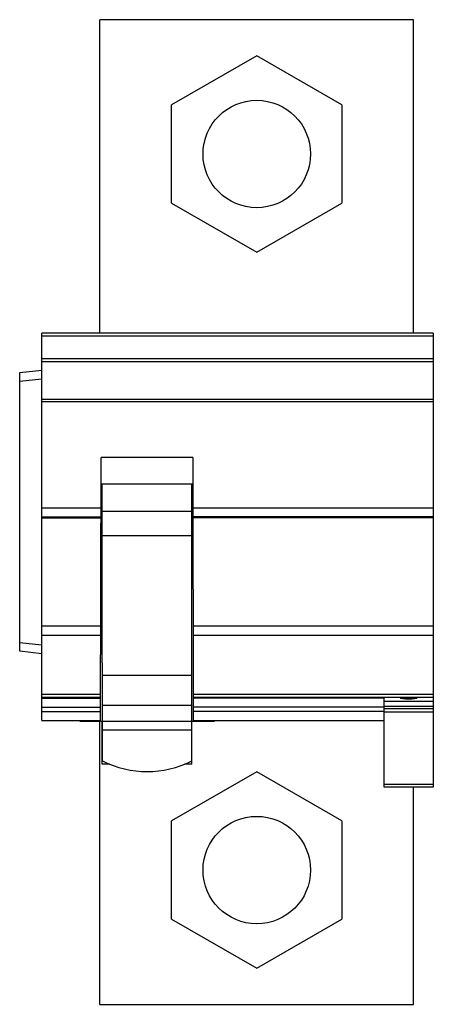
# Model space of a CAD drawing. Header units: millimetres. Extents: x 23 to 69, y 9 to 119.
import ezdxf

# ---------------------------------------------------------------- set-up
doc = ezdxf.new("R2010")
doc.units = ezdxf.units.MM
doc.header["$LTSCALE"] = 8.309493
doc.layers.get('0').update_dxf_attribs({"linetype": 'CONTINUOUS'})

msp = doc.modelspace()

# ---------------------------------------------------------------- linework, layer by layer
at = {"color": 7}
for p, q in [((31.57, 83.5), (31.57, 118.5)), ((66.57, 118.5), (31.57, 118.5)), ((66.57, 83.5), (66.57, 118.5)), ((49.07, 114.47), (39.57, 108.99)), ((58.57, 108.99), (49.07, 114.47)), ((39.57, 98.02), (39.57, 108.99)), ((58.57, 108.99), (58.57, 98.02)), ((39.57, 98.02), (49.07, 92.53)), ((49.07, 92.53), (58.57, 98.02)), ((25.07, 40.2), (25.07, 83.5)), ((68.77, 83.5), (25.07, 83.5)), ((25.07, 83.18), (68.77, 83.18)), ((68.77, 83.5), (68.77, 32.77)), ((25.07, 80.65), (68.77, 80.65)), ((25.07, 80.33), (68.77, 80.33)), ((22.62, 79.07), (25.07, 79.34)), ((22.62, 47.94), (22.62, 79.07)), ((25.07, 78.34), (22.62, 78.07)), ((25.07, 76.11), (68.77, 76.11)), ((25.07, 75.85), (68.77, 75.85)), ((31.64, 40.2), (31.69, 69.6)), ((41.94, 69.6), (31.69, 69.6)), ((41.94, 69.6), (41.99, 40.2)), ((31.69, 66.65), (41.95, 66.65)), ((31.82, 46.65), (31.82, 66.65)), ((41.82, 35.35), (41.82, 66.65)), ((31.68, 63.95), (25.07, 63.95)), ((68.77, 63.95), (41.95, 63.95)), ((25.07, 62.96), (31.68, 62.96)), ((25.07, 62.85), (31.68, 62.85)), ((31.82, 63.59), (41.82, 63.59)), ((68.77, 62.96), (41.95, 62.96)), ((68.77, 62.85), (41.95, 62.85)), ((41.82, 60.85), (31.82, 60.85)), ((31.66, 50.75), (25.07, 50.75)), ((68.77, 50.75), (41.97, 50.75)), ((25.07, 49.75), (31.66, 49.75)), ((41.97, 49.75), (68.77, 49.75)), ((22.62, 48.94), (25.07, 48.67)), ((25.07, 47.67), (22.62, 47.94)), ((31.87, 46.65), (31.82, 46.65)), ((31.87, 35.69), (31.87, 46.65)), ((41.82, 45.25), (31.87, 45.25)), ((31.65, 43.12), (25.07, 43.12)), ((68.77, 43.12), (41.99, 43.12)), ((25.07, 42.83), (31.65, 42.83)), ((25.07, 42.71), (31.65, 42.71)), ((41.82, 41.9), (31.87, 41.9)), ((41.99, 42.83), (68.77, 42.83)), ((63.27, 42.71), (41.99, 42.71)), ((63.27, 32.77), (63.27, 42.71)), ((68.77, 42.32), (63.27, 42.32)), ((63.27, 41.82), (68.77, 41.82)), ((25.07, 41.71), (31.64, 41.71)), ((25.07, 41.2), (31.64, 41.2)), ((63.27, 41.71), (41.99, 41.71)), ((63.27, 41.2), (41.99, 41.2)), ((68.77, 41.51), (63.27, 41.51)), ((63.27, 41.16), (68.77, 41.16)), ((25.07, 40.2), (31.64, 40.2)), ((29.32, 40.15), (29.32, 40.2)), ((29.32, 40.15), (44.37, 40.15)), ((31.57, 8.5), (31.57, 40.15)), ((31.82, 35.35), (31.82, 40.15)), ((41.99, 40.2), (63.27, 40.2)), ((44.37, 40.15), (44.37, 40.2)), ((31.87, 39.15), (41.82, 39.15)), ((31.87, 36.35), (31.82, 36.35)), ((32.69, 35.35), (31.82, 35.35)), ((41.82, 35.35), (40.99, 35.35)), ((49.07, 34.47), (39.57, 28.99)), ((58.57, 28.99), (49.07, 34.47)), ((68.77, 33.06), (63.27, 33.06)), ((68.77, 32.77), (63.27, 32.77)), ((66.57, 8.5), (66.57, 32.77)), ((39.57, 18.02), (39.57, 28.99)), ((58.57, 28.99), (58.57, 18.02)), ((39.57, 18.02), (49.07, 12.53)), ((49.07, 12.53), (58.57, 18.02)), ((31.57, 8.5), (66.57, 8.5))]:
    msp.add_line(p, q, dxfattribs=at)
for centre in [(49.07, 103.5), (49.07, 23.5)]:
    msp.add_circle(centre, 6, dxfattribs=at)
msp.add_arc((36.84, 45.5), 11, 243.1043, 296.8835, dxfattribs=at)
msp.add_ellipse((66.02, 42.69), major_axis=(0.9, 0), ratio=0.113774, dxfattribs=at)

doc.saveas('drawing.dxf')
